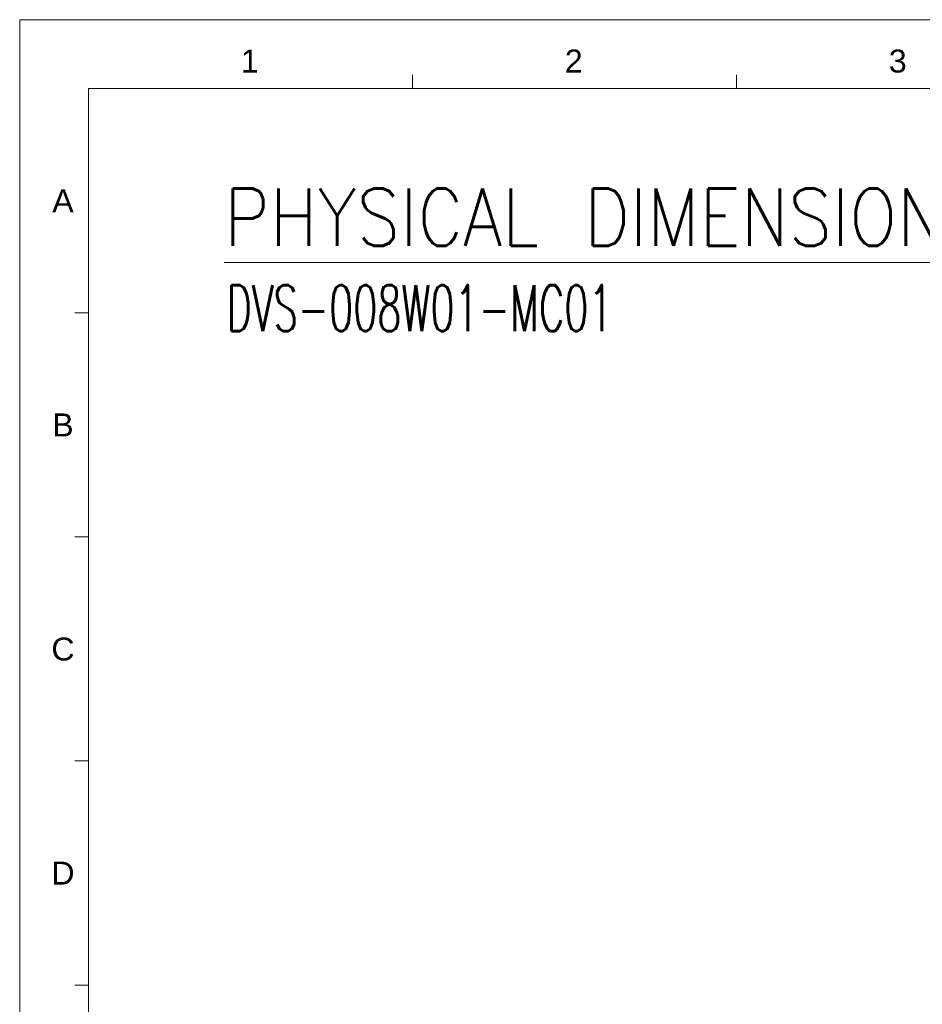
# Model space of a CAD drawing. Extents: x 1967 to 2561, y -57 to 363.
# Tile 11 of 25: x 1967 to 2163, y 149 to 363. Entities that reach past the tile are written whole.
import ezdxf
from ezdxf.enums import TextEntityAlignment as Align

# ---------------------------------------------------------------- set-up
doc = ezdxf.new("R2010")
doc.units = 0
doc.header["$LTSCALE"] = 15.367
doc.header["$MEASUREMENT"] = 0
doc.layers.get('0').update_dxf_attribs({"linetype": 'CONTINUOUS', "lineweight": 5})
doc.styles.get("Standard").update_dxf_attribs({"font": 'txt.shx', "width": 0.7})
doc.styles.add('TEXTSTYLE_1', font='arial.ttf')

msp = doc.modelspace()

# ---------------------------------------------------------------- linework, layer by layer
at = {"linetype": 'Continuous', "lineweight": 5}
for p, q in [((1966.511, 363.213), (2560.511, 363.213)), ((1966.511, 363.213), (1966.511, -56.787)), ((2052.011, 348.213), (2052.011, 351.213)), ((2122.511, 348.213), (2122.511, 351.213)), ((1981.511, 348.213), (2545.511, 348.213)), ((1981.511, 348.213), (1981.511, -41.787)), ((1981.511, 299.463), (1978.511, 299.463)), ((1981.511, 250.713), (1978.511, 250.713)), ((1981.511, 201.963), (1978.511, 201.963)), ((1981.511, 153.213), (1978.511, 153.213))]:
    msp.add_line(p, q, dxfattribs=at)
at = {"color": 0, "linetype": 'Continuous', "lineweight": 5}
msp.add_line((2011.024, 310.394), (2176.417, 310.394), dxfattribs=at)

# ---------------------------------------------------------------- texts
at = {"linetype": 'Continuous', "lineweight": 5, "style": 'TEXTSTYLE_1'}
for s, p in [('1', (2016.574, 351.718)), ('2', (2087.074, 351.718)), ('3', (2157.574, 351.718)), ('A', (1975.928, 321.307)), ('B', (1975.928, 272.557)), ('C', (1975.928, 223.807)), ('D', (1975.928, 175.057))]:
    msp.add_text(s, height=5, dxfattribs=at).set_placement(p, align=Align.CENTER)
at = {"color": 0, "linetype": 'Continuous', "lineweight": 5}
for s, height, width, p, p2 in [('PHYSICAL DIMENSIONS', 12.5, 0.75283, (2011.016, 314.003), (2177.266, 314.003)), ('DVS-008W01-MC01', 10, 0.6, (2011.521, 295.46), (2095.521, 295.46))]:
    msp.add_text(s, height=height, dxfattribs=dict(at, width=width)).set_placement(p, p2, align=Align.FIT)

doc.saveas('drawing.dxf')
